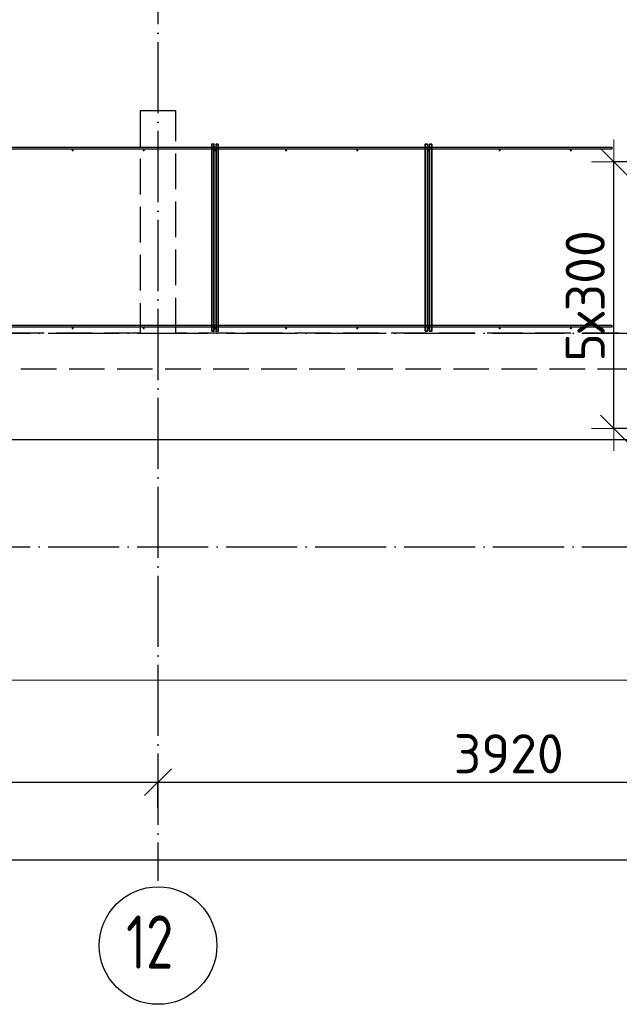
# Model space of a CAD drawing. Header units: millimetres. Extents: x 13527 to 139154, y -122592 to 61893.
# Tile 94 of 130: x 85043 to 88412, y 27427 to 32963. Entities that reach past the tile are written whole.
import ezdxf

# ---------------------------------------------------------------- set-up
doc = ezdxf.new("R2010")
doc.units = ezdxf.units.MM
doc.header["$PDMODE"] = 65
for name, pattern in [('______11', [500, 400, -50, 0, -50]), ('______2', [270, 200, -70]), ('______5', [1100, 800, -100, 100, -100])]:
    doc.linetypes.add(name, pattern=pattern)
for name, color, linetype, lineweight in [('Standard', 7, 'Continuous', 25), ('Размерная линия_ общее', 7, 'Continuous', 13), ('Стена_ общее', 7, 'Continuous', 35), ('Фундамент_ общее', 7, 'Continuous', 35)]:
    doc.layers.add(name, color=color, linetype=linetype, lineweight=lineweight)
doc.layers.add('Арм.стержн. Фиксатор', color=7, linetype='Continuous', lineweight=35, true_color=0x501e0f)
doc.layers.add('Осевая линия_ общее', color=7, linetype='______5', lineweight=13, true_color=0xa0a0a0)
doc.styles.add('ISOCPEUR', font='isocpeur.ttf')
doc.dimstyles.new('DIMSTYLE_16', dxfattribs={"dimtxt": 220, "dimasz": 250, "dimexe": 0, "dimexo": 0, "dimgap": 110, "dimtad": 2, "dimdec": 0, "dimrnd": 1, "dimzin": 12, "dimdsep": 46, "dimtxsty": 'ISOCPEUR', "dimblk1": 'ALL_ML_STRICH', "dimblk2": 'ALL_ML_STRICH', "dimsah": 1, "dimcen": 0, "dimclrd": 7, "dimclre": 256, "dimclrt": 7, "dimadec": 0, "dimazin": 0, "dimtfac": 1, "dimtdec": 0, "dimtix": 1, "dimtmove": 2, "dimatfit": 3, "dimfxl": 0, "dimtzin": 0, "dimlwd": 0, "dimlwe": -3, "dimarcsym": 0})
doc.dimstyles.new('DIMSTYLE_5', dxfattribs={"dimtxt": 220, "dimasz": 250, "dimexe": 0, "dimexo": 0, "dimgap": 110, "dimtad": 2, "dimdec": 0, "dimrnd": 5, "dimzin": 12, "dimdsep": 46, "dimtxsty": 'ISOCPEUR', "dimblk1": 'ALL_ML_STRICH', "dimblk2": 'ALL_ML_STRICH', "dimsah": 1, "dimcen": 0, "dimclrd": 7, "dimclre": 256, "dimclrt": 7, "dimadec": 0, "dimazin": 0, "dimtfac": 1, "dimtdec": 0, "dimtix": 1, "dimtmove": 2, "dimatfit": 3, "dimfxl": 0, "dimtzin": 0, "dimlwd": 0, "dimlwe": -3, "dimarcsym": 0})

# ---------------------------------------------------------------- blocks, each defined once
blk = doc.blocks.new('СЛОЖНЫЙ_ОБЪЕКТ_0')
at = {"layer": 'Стена_ общее', "color": 9, "linetype": '______2', "lineweight": -3, "true_color": 0xc7c7c7, "transparency": 33554687}
for p, q in [((85720, 32450), (85720, 31200)), ((85920, 32450), (85720, 32450)), ((85920, 31200), (85920, 32450)), ((85720, 31200), (82620, 31200)), ((89220, 31200), (85920, 31200)), ((82620, 31000), (89020, 31000))]:
    blk.add_line(p, q, dxfattribs=at)
blk = doc.blocks.new('ALL_ML_STRICH')
at = {"color": 0, "linetype": 'ByBlock', "lineweight": -2}
for p, q in [((0, -0.5), (0, 0.5)), ((-0.3, -0.3), (0.3, 0.3)), ((-1, 0), (0.5, 0))]:
    blk.add_line(p, q, dxfattribs=at)
blk = doc.blocks.new('*D453')
at = {"layer": 'DEFPOINTS', "color": 7, "linetype": 'Continuous', "lineweight": 13, "transparency": 33554687}
for p in [(88711.3, 32164), (88380.8, 30664), (89578.8, 30664)]:
    blk.add_point(p, dxfattribs=at)
at = {"layer": 'Размерная линия_ общее', "color": 253, "linetype": 'Continuous', "lineweight": -2, "true_color": 0xa0a0a0, "transparency": 33554687}
for p, q in [((88691.3, 32164), (88380.8, 32164)), ((89558.8, 30664), (88380.8, 30664))]:
    blk.add_line(p, q, dxfattribs=at)
at = {"layer": 'Размерная линия_ общее', "color": 7, "linetype": 'Continuous', "lineweight": -2, "transparency": 33554687}
blk.add_line((88380.8, 30664), (88380.8, 32164), dxfattribs=at)
at = {"layer": 'Размерная линия_ общее', "color": 7, "linetype": 'Continuous', "lineweight": 13, "transparency": 33554687, "xscale": 250, "yscale": 250, "zscale": 250}
for p, rotation in [((88380.8, 32164), 90), ((88380.8, 30664), 270)]:
    blk.add_blockref('ALL_ML_STRICH', p, dxfattribs=dict(at, rotation=rotation))
at = {"layer": 'Размерная линия_ общее', "color": 7, "linetype": 'Continuous', "lineweight": 13, "transparency": 33554687, "insert": (88110.8, 31040), "char_height": 220, "width": 11, "attachment_point": 1, "rotation": 90, "line_spacing_factor": 0.60241, "style": 'ISOCPEUR'}
blk.add_mtext('5х300', dxfattribs=at)
blk = doc.blocks.new('*D566')
at = {"layer": 'DEFPOINTS', "color": 7, "linetype": 'Continuous', "lineweight": 13, "transparency": 33554687}
for p in [(81900, 28675.7), (81900, 28512.1), (85820, 28512.1)]:
    blk.add_point(p, dxfattribs=at)
at = {"layer": 'Размерная линия_ общее', "color": 253, "linetype": 'Continuous', "lineweight": -2, "true_color": 0xa0a0a0, "transparency": 33554687}
for p, q in [((81900, 28532.1), (81900, 28675.7)), ((85820, 28532.1), (85820, 28675.7))]:
    blk.add_line(p, q, dxfattribs=at)
at = {"layer": 'Размерная линия_ общее', "color": 7, "linetype": 'Continuous', "lineweight": -2, "transparency": 33554687}
blk.add_line((81900, 28675.7), (85820, 28675.7), dxfattribs=at)
at = {"layer": 'Размерная линия_ общее', "color": 7, "linetype": 'Continuous', "lineweight": 13, "transparency": 33554687, "xscale": 250, "yscale": 250, "zscale": 250, "rotation": 180}
blk.add_blockref('ALL_ML_STRICH', (81900, 28675.7), dxfattribs=at)
at = {"layer": 'Размерная линия_ общее', "color": 7, "linetype": 'Continuous', "lineweight": 13, "transparency": 33554687, "xscale": 250, "yscale": 250, "zscale": 250}
blk.add_blockref('ALL_ML_STRICH', (85820, 28675.7), dxfattribs=at)
at = {"layer": 'Размерная линия_ общее', "color": 7, "linetype": 'Continuous', "lineweight": 13, "transparency": 33554687, "insert": (83871, 28835.7), "char_height": 220, "width": 880, "attachment_point": 5, "style": 'ISOCPEUR'}
blk.add_mtext('\\A1;{3920}', dxfattribs=at)
blk = doc.blocks.new('*D567')
at = {"layer": 'DEFPOINTS', "color": 7, "linetype": 'Continuous', "lineweight": 13, "transparency": 33554687}
for p in [(85820, 28675.7), (85820, 28512.1), (89740, 28512.1)]:
    blk.add_point(p, dxfattribs=at)
at = {"layer": 'Размерная линия_ общее', "color": 253, "linetype": 'Continuous', "lineweight": -2, "true_color": 0xa0a0a0, "transparency": 33554687}
for p, q in [((85820, 28532.1), (85820, 28675.7)), ((89740, 28532.1), (89740, 28675.7))]:
    blk.add_line(p, q, dxfattribs=at)
at = {"layer": 'Размерная линия_ общее', "color": 7, "linetype": 'Continuous', "lineweight": -2, "transparency": 33554687}
blk.add_line((85820, 28675.7), (89740, 28675.7), dxfattribs=at)
at = {"layer": 'Размерная линия_ общее', "color": 7, "linetype": 'Continuous', "lineweight": 13, "transparency": 33554687, "xscale": 250, "yscale": 250, "zscale": 250, "rotation": 180}
blk.add_blockref('ALL_ML_STRICH', (85820, 28675.7), dxfattribs=at)
at = {"layer": 'Размерная линия_ общее', "color": 7, "linetype": 'Continuous', "lineweight": 13, "transparency": 33554687, "xscale": 250, "yscale": 250, "zscale": 250}
blk.add_blockref('ALL_ML_STRICH', (89740, 28675.7), dxfattribs=at)
at = {"layer": 'Размерная линия_ общее', "color": 7, "linetype": 'Continuous', "lineweight": 13, "transparency": 33554687, "insert": (87791, 28835.7), "char_height": 220, "width": 880, "attachment_point": 5, "style": 'ISOCPEUR'}
blk.add_mtext('\\A1;{3920}', dxfattribs=at)
blk = doc.blocks.new('*D576')
at = {"layer": 'DEFPOINTS', "color": 7, "linetype": 'Continuous', "lineweight": 13, "transparency": 33554687}
for p in [(75300, 28239.6), (75300, 28122.1), (117380, 28122.1)]:
    blk.add_point(p, dxfattribs=at)
at = {"layer": 'Размерная линия_ общее', "color": 253, "linetype": 'Continuous', "lineweight": -2, "true_color": 0xa0a0a0, "transparency": 33554687}
for p, q in [((75300, 28222.1), (75300, 28239.6)), ((117380, 28222.1), (117380, 28239.6))]:
    blk.add_line(p, q, dxfattribs=at)
at = {"layer": 'Размерная линия_ общее', "color": 7, "linetype": 'Continuous', "lineweight": -2, "transparency": 33554687}
blk.add_line((75300, 28239.6), (117380, 28239.6), dxfattribs=at)
at = {"layer": 'Размерная линия_ общее', "color": 7, "linetype": 'Continuous', "lineweight": 13, "transparency": 33554687, "xscale": 250, "yscale": 250, "zscale": 250, "rotation": 180}
blk.add_blockref('ALL_ML_STRICH', (75300, 28239.6), dxfattribs=at)
at = {"layer": 'Размерная линия_ общее', "color": 7, "linetype": 'Continuous', "lineweight": 13, "transparency": 33554687, "xscale": 250, "yscale": 250, "zscale": 250}
blk.add_blockref('ALL_ML_STRICH', (117380, 28239.6), dxfattribs=at)
at = {"layer": 'Размерная линия_ общее', "color": 7, "linetype": 'Continuous', "lineweight": 13, "transparency": 33554687, "insert": (96340, 28399.6), "char_height": 220, "width": 1100, "attachment_point": 5, "style": 'ISOCPEUR'}
blk.add_mtext('\\A1;{42080}', dxfattribs=at)

msp = doc.modelspace()

# ---------------------------------------------------------------- hatches: boundary and pattern name
at = {"layer": 'Арм.стержн. Фиксатор', "linetype": 'Continuous', "lineweight": 35, "transparency": 33554687}
for points in [[(85346, 32228), (85345.5, 32230.3), (85344.2, 32232.2), (85342.3, 32233.5), (85340, 32234), (85337.7, 32233.5), (85335.8, 32232.2), (85334.5, 32230.3), (85334, 32228), (85334.5, 32225.7), (85335.8, 32223.8), (85337.7, 32222.5), (85340, 32222), (85342.3, 32222.5), (85344.2, 32223.8), (85345.5, 32225.7)], [(85746, 32228), (85745.5, 32230.3), (85744.2, 32232.2), (85742.3, 32233.5), (85740, 32234), (85737.7, 32233.5), (85735.8, 32232.2), (85734.5, 32230.3), (85734, 32228), (85734.5, 32225.7), (85735.8, 32223.8), (85737.7, 32222.5), (85740, 32222), (85742.3, 32222.5), (85744.2, 32223.8), (85745.5, 32225.7)], [(86146, 32228), (86145.5, 32230.3), (86144.2, 32232.2), (86142.3, 32233.5), (86140, 32234), (86137.7, 32233.5), (86135.8, 32232.2), (86134.5, 32230.3), (86134, 32228), (86134.5, 32225.7), (86135.8, 32223.8), (86137.7, 32222.5), (86140, 32222), (86142.3, 32222.5), (86144.2, 32223.8), (86145.5, 32225.7)], [(86546, 32228), (86545.5, 32230.3), (86544.2, 32232.2), (86542.3, 32233.5), (86540, 32234), (86537.7, 32233.5), (86535.8, 32232.2), (86534.5, 32230.3), (86534, 32228), (86534.5, 32225.7), (86535.8, 32223.8), (86537.7, 32222.5), (86540, 32222), (86542.3, 32222.5), (86544.2, 32223.8), (86545.5, 32225.7)], [(86946, 32228), (86945.5, 32230.3), (86944.2, 32232.2), (86942.3, 32233.5), (86940, 32234), (86937.7, 32233.5), (86935.8, 32232.2), (86934.5, 32230.3), (86934, 32228), (86934.5, 32225.7), (86935.8, 32223.8), (86937.7, 32222.5), (86940, 32222), (86942.3, 32222.5), (86944.2, 32223.8), (86945.5, 32225.7)], [(87346, 32228), (87345.5, 32230.3), (87344.2, 32232.2), (87342.3, 32233.5), (87340, 32234), (87337.7, 32233.5), (87335.8, 32232.2), (87334.5, 32230.3), (87334, 32228), (87334.5, 32225.7), (87335.8, 32223.8), (87337.7, 32222.5), (87340, 32222), (87342.3, 32222.5), (87344.2, 32223.8), (87345.5, 32225.7)], [(87746, 32228), (87745.5, 32230.3), (87744.2, 32232.2), (87742.3, 32233.5), (87740, 32234), (87737.7, 32233.5), (87735.8, 32232.2), (87734.5, 32230.3), (87734, 32228), (87734.5, 32225.7), (87735.8, 32223.8), (87737.7, 32222.5), (87740, 32222), (87742.3, 32222.5), (87744.2, 32223.8), (87745.5, 32225.7)], [(88146, 32228), (88145.5, 32230.3), (88144.2, 32232.2), (88142.3, 32233.5), (88140, 32234), (88137.7, 32233.5), (88135.8, 32232.2), (88134.5, 32230.3), (88134, 32228), (88134.5, 32225.7), (88135.8, 32223.8), (88137.7, 32222.5), (88140, 32222), (88142.3, 32222.5), (88144.2, 32223.8), (88145.5, 32225.7)], [(85346, 31228), (85345.5, 31230.3), (85344.2, 31232.2), (85342.3, 31233.5), (85340, 31234), (85337.7, 31233.5), (85335.8, 31232.2), (85334.5, 31230.3), (85334, 31228), (85334.5, 31225.7), (85335.8, 31223.8), (85337.7, 31222.5), (85340, 31222), (85342.3, 31222.5), (85344.2, 31223.8), (85345.5, 31225.7)], [(85746, 31228), (85745.5, 31230.3), (85744.2, 31232.2), (85742.3, 31233.5), (85740, 31234), (85737.7, 31233.5), (85735.8, 31232.2), (85734.5, 31230.3), (85734, 31228), (85734.5, 31225.7), (85735.8, 31223.8), (85737.7, 31222.5), (85740, 31222), (85742.3, 31222.5), (85744.2, 31223.8), (85745.5, 31225.7)], [(86146, 31228), (86145.5, 31230.3), (86144.2, 31232.2), (86142.3, 31233.5), (86140, 31234), (86137.7, 31233.5), (86135.8, 31232.2), (86134.5, 31230.3), (86134, 31228), (86134.5, 31225.7), (86135.8, 31223.8), (86137.7, 31222.5), (86140, 31222), (86142.3, 31222.5), (86144.2, 31223.8), (86145.5, 31225.7)], [(86546, 31228), (86545.5, 31230.3), (86544.2, 31232.2), (86542.3, 31233.5), (86540, 31234), (86537.7, 31233.5), (86535.8, 31232.2), (86534.5, 31230.3), (86534, 31228), (86534.5, 31225.7), (86535.8, 31223.8), (86537.7, 31222.5), (86540, 31222), (86542.3, 31222.5), (86544.2, 31223.8), (86545.5, 31225.7)], [(86946, 31228), (86945.5, 31230.3), (86944.2, 31232.2), (86942.3, 31233.5), (86940, 31234), (86937.7, 31233.5), (86935.8, 31232.2), (86934.5, 31230.3), (86934, 31228), (86934.5, 31225.7), (86935.8, 31223.8), (86937.7, 31222.5), (86940, 31222), (86942.3, 31222.5), (86944.2, 31223.8), (86945.5, 31225.7)], [(87346, 31228), (87345.5, 31230.3), (87344.2, 31232.2), (87342.3, 31233.5), (87340, 31234), (87337.7, 31233.5), (87335.8, 31232.2), (87334.5, 31230.3), (87334, 31228), (87334.5, 31225.7), (87335.8, 31223.8), (87337.7, 31222.5), (87340, 31222), (87342.3, 31222.5), (87344.2, 31223.8), (87345.5, 31225.7)], [(87746, 31228), (87745.5, 31230.3), (87744.2, 31232.2), (87742.3, 31233.5), (87740, 31234), (87737.7, 31233.5), (87735.8, 31232.2), (87734.5, 31230.3), (87734, 31228), (87734.5, 31225.7), (87735.8, 31223.8), (87737.7, 31222.5), (87740, 31222), (87742.3, 31222.5), (87744.2, 31223.8), (87745.5, 31225.7)], [(88146, 31228), (88145.5, 31230.3), (88144.2, 31232.2), (88142.3, 31233.5), (88140, 31234), (88137.7, 31233.5), (88135.8, 31232.2), (88134.5, 31230.3), (88134, 31228), (88134.5, 31225.7), (88135.8, 31223.8), (88137.7, 31222.5), (88140, 31222), (88142.3, 31222.5), (88144.2, 31223.8), (88145.5, 31225.7)]]:
    msp.add_hatch(color=34, dxfattribs=at).paths.add_polyline_path(points)

# ---------------------------------------------------------------- linework, layer by layer
at = {"layer": 'Standard', "color": 7, "linetype": 'Continuous', "lineweight": 13, "transparency": 33554687}
msp.add_lwpolyline([(75100, 29250), (117980, 29250), (117980, 46440), (75100, 46440), (75100, 29250)], dxfattribs=at)
at = {"layer": 'Арм.стержн. Фиксатор', "color": 34, "linetype": 'Continuous', "lineweight": 25, "transparency": 33554687}
for points in [[(83146.2, 32246), (88369.5, 32246), (88369.5, 32234), (83146.2, 32234), (83146.2, 32246)], [(83146.2, 32246), (88369.5, 32246), (88369.5, 32234), (83146.2, 32234), (83146.2, 32246)], [(83146.2, 31246), (88369.5, 31246), (88369.5, 31234), (83146.2, 31234), (83146.2, 31246)], [(83146.2, 31246), (88369.5, 31246), (88369.5, 31234), (83146.2, 31234), (83146.2, 31246)]]:
    msp.add_lwpolyline(points, dxfattribs=at)
at = {"layer": 'Арм.стержн. Фиксатор', "color": 34, "linetype": 'Continuous', "lineweight": 35, "transparency": 33554687}
for points in [[(86122, 31211.1), (86122, 32263.1), (86134, 32263.1), (86134, 31211.1), (86122, 31211.1)], [(86158, 32262.9), (86158, 31210.8), (86146, 31210.8), (86146, 32262.9), (86158, 32262.9)], [(87322, 31211.1), (87322, 32263.1), (87334, 32263.1), (87334, 31211.1), (87322, 31211.1)], [(87358, 32262.9), (87358, 31210.8), (87346, 31210.8), (87346, 32262.9), (87358, 32262.9)]]:
    msp.add_lwpolyline(points, dxfattribs=at)
at = {"layer": 'Осевая линия_ общее', "color": 253, "linetype": '______11', "lineweight": -3, "true_color": 0xa0a0a0, "transparency": 33554687}
for p, q in [((85820, 46340), (85820, 28122.1)), ((75200, 31200), (119325.4, 31200)), ((75200, 30000), (119325.4, 30000))]:
    msp.add_line(p, q, dxfattribs=at)
at = {"layer": 'Осевая линия_ общее', "color": 7, "linetype": 'Continuous', "lineweight": -3, "transparency": 33554687}
msp.add_circle((85820.4, 27757.6), 330.4, dxfattribs=at)
at = {"layer": 'Фундамент_ общее', "color": 7, "lineweight": 25, "transparency": 33554687}
msp.add_line((88620, 30600), (83020, 30600), dxfattribs=at)
at = {"layer": 'Фундамент_ общее', "color": 7, "linetype": 'Continuous', "lineweight": 25, "transparency": 33554687}
msp.add_line((88620, 30600), (83020, 30600), dxfattribs=at)

# ---------------------------------------------------------------- block references
at = {"layer": 'Стена_ общее', "color": 9, "linetype": '______2', "lineweight": -3, "true_color": 0xc7c7c7, "transparency": 33554687}
msp.add_blockref('СЛОЖНЫЙ_ОБЪЕКТ_0', (0, 0), dxfattribs=at)

# ---------------------------------------------------------------- texts
at = {"layer": 'Осевая линия_ общее', "color": 7, "linetype": 'Continuous', "lineweight": -3, "transparency": 33554687, "insert": (85640.4, 27627.1), "char_height": 300, "width": 472.281, "attachment_point": 7, "style": 'ISOCPEUR'}
msp.add_mtext('\\W0.75;12', dxfattribs=at)

# ---------------------------------------------------------------- dimensions: what is measured, and where the dimension line sits
at = {"layer": 'Размерная линия_ общее', "color": 7, "linetype": 'Continuous', "lineweight": 13, "transparency": 33554687}
dim = msp.add_linear_dim(base=(88380.8, 32164), p1=(89558.8, 30664), p2=(88691.3, 32164), angle=90, text='5х300', dimstyle='DIMSTYLE_5', override={"dimpost": '<>', "dimclrd": 7, "dimclre": 253, "dimclrt": 7, "dimlwd": 0, "dimlwe": 65533}, dxfattribs=at)
dim.commit()
dim.dimension.update_dxf_attribs({"geometry": '*D453', "text_midpoint": (88270.8, 31414), "dimtype": 160})
for base, p1, p2, dimstyle, picture, middle in [((85820, 28675.7), (81900, 28532.1), (85820, 28532.1), 'DIMSTYLE_5', '*D566', (83871, 28835.7)), ((89740, 28675.7), (85820, 28532.1), (89740, 28532.1), 'DIMSTYLE_5', '*D567', (87791, 28835.7)), ((117380, 28239.6), (75300, 28222.1), (117380, 28222.1), 'DIMSTYLE_16', '*D576', (96340, 28399.6))]:
    dim = msp.add_linear_dim(base=base, p1=p1, p2=p2, dimstyle=dimstyle, override={"dimpost": '<>', "dimclrd": 7, "dimclre": 253, "dimclrt": 7, "dimlwd": 0, "dimlwe": 65533}, dxfattribs=at)
    dim.commit()
    dim.dimension.update_dxf_attribs({"geometry": picture, "text_midpoint": middle, "dimtype": 160})

doc.saveas('drawing.dxf')
